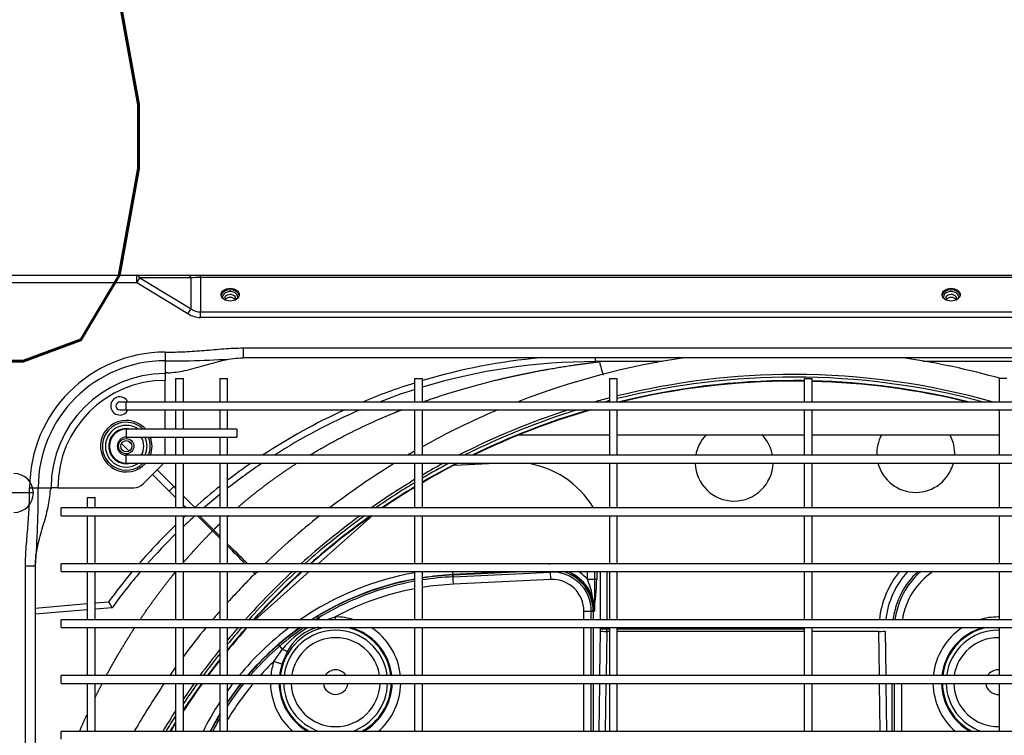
# Model space of a CAD drawing. Header units: millimetres. Extents: x -8884 to 95252, y -19446 to 55103.
# Tile 16 of 39: x -1960 to -1922, y -5125 to -5097. Entities that reach past the tile are written whole.
import ezdxf

# ---------------------------------------------------------------- set-up
doc = ezdxf.new("R2010")
doc.units = ezdxf.units.MM
doc.header["$LTSCALE"] = 1000
doc.header["$MEASUREMENT"] = 0
doc.linetypes.add('DASHED', pattern=[0.75, 0.5, -0.25])
doc.layers.get('Defpoints').update_dxf_attribs({"lineweight": 0})
doc.layers.add('KLIMA_NOWE', color=3, linetype='Continuous')
doc.layers.add('klimat_gaz', color=211, linetype='DASHED', lineweight=50)
doc.layers.add('VRF_OPIS', color=7, linetype='Continuous', lineweight=30, plot=False)
doc.styles.get("Standard").update_dxf_attribs({"font": 'txt.shx'})
doc.dimstyles.get("Standard").update_dxf_attribs({"dimtxt": 0.18, "dimasz": 0.18, "dimexe": 0.18, "dimexo": 0.0625, "dimgap": 0.09, "dimtad": 0, "dimtih": 1, "dimtoh": 1, "dimdec": 4, "dimzin": 0, "dimdsep": 46, "dimtxsty": 'Standard', "dimcen": 0.09, "dimadec": 0, "dimazin": 0, "dimtfac": 1, "dimtdec": 4, "dimtofl": 0, "dimtmove": 0, "dimatfit": 3, "dimfxl": 0, "dimtolj": 1, "dimtzin": 0, "dimarcsym": 0})

# ---------------------------------------------------------------- blocks, each defined once
blk = doc.blocks.new('zw$D4A5')
at = {"layer": 'KLIMA_NOWE'}
for p, q in [((1159.8, 738.52), (1159.8, 761.02)), ((1240.6, 698.68), (1240.6, 757.77)), ((1243.6, 757.77), (1243.6, 698.68)), ((721.8, 741.57), (1131.8, 741.57)), ((1131.8, 741.57), (1131.8, 737.77)), ((1161.8, 739.96), (1161.8, 736.67)), ((1131.8, 737.77), (721.8, 737.77)), ((1114.84, 717.77), (1113.12, 737.77)), ((1115.53, 737.77), (1117.27, 717.77)), ((1161.8, 736.67), (1161.8, 731.99)), ((1161.8, 731.99), (1161.8, 731.7)), ((1161.8, 731.34), (1161.8, 731.7)), ((1065.05, 727.77), (1068.05, 727.77)), ((1068.05, 152.77), (1068.05, 727.77)), ((1086.55, 727.77), (1086.55, 152.77)), ((1086.55, 727.77), (1089.55, 727.77)), ((1089.55, 152.77), (1089.55, 727.77)), ((1108.05, 727.77), (1108.05, 152.77)), ((1108.05, 727.77), (1111.05, 727.77)), ((1111.05, 152.77), (1111.05, 727.77)), ((1129.55, 727.77), (1129.55, 152.77)), ((1129.55, 727.77), (1132.55, 727.77)), ((1132.55, 152.77), (1132.55, 727.77)), ((1151.05, 727.77), (1151.05, 152.77)), ((1151.05, 727.77), (1154.05, 727.77)), ((1154.05, 152.77), (1154.05, 727.77)), ((1161.8, 729.1), (1161.8, 731.34)), ((1161.8, 729.1), (1161.8, 699.84)), ((1086.55, 717.77), (1068.05, 717.77)), ((1108.05, 717.77), (1089.55, 717.77)), ((1129.55, 717.77), (1111.05, 717.77)), ((1151.05, 717.77), (1132.55, 717.77)), ((1158.05, 717.77), (1154.05, 717.77)), ((1158.05, 717.77), (1158.05, 714.77)), ((1068.05, 714.77), (1086.55, 714.77)), ((1089.55, 714.77), (1108.05, 714.77)), ((1111.05, 714.77), (1129.55, 714.77)), ((1115.66, 708.24), (1115.1, 714.77)), ((1117.53, 714.77), (1117.98, 709.54)), ((1132.55, 714.77), (1151.05, 714.77)), ((1154.05, 714.77), (1158.05, 714.77)), ((1115.66, 708.24), (1117.98, 709.54)), ((1191.8, 705.27), (1191.8, 702.77)), ((1194.8, 702.77), (1194.8, 705.27)), ((1171.3, 702.77), (1171.3, 177.77)), ((1171.3, 702.77), (1174.3, 702.77)), ((1174.3, 177.77), (1174.3, 702.77)), ((1175.95, 701.67), (1178.89, 704.62)), ((1179.81, 701.99), (1178.57, 700.76)), ((1181.3, 702.77), (1181.3, 660.27)), ((1184.3, 702.77), (1181.3, 702.77)), ((1184.3, 660.27), (1184.3, 702.77)), ((1191.8, 702.77), (1191.8, 177.77)), ((1191.8, 702.77), (1194.8, 702.77)), ((1194.8, 177.77), (1194.8, 702.77)), ((1228.74, 679.01), (1240.6, 698.68)), ((1242.55, 697.51), (1230.69, 677.83)), ((1240.6, 698.68), (1243.6, 698.68)), ((1240.6, 698.68), (1242.55, 697.51)), ((1242.55, 677.83), (1242.55, 697.51)), ((1243.6, 698.68), (1243.6, 679.01)), ((1163.26, 696.3), (1170.34, 689.23)), ((1160.48, 686.2), (1166.92, 692.64)), ((1168.69, 690.88), (1162.25, 684.43)), ((1158.04, 683.77), (1160.48, 686.2)), ((1162.25, 684.43), (1160.48, 686.2)), ((1174.3, 687.77), (1181.3, 687.77)), ((1184.3, 687.77), (1191.8, 687.77)), ((1194.8, 687.77), (1203.14, 687.77)), ((1205.38, 687.77), (1203.14, 687.77)), ((1205.38, 687.77), (1205.74, 687.77)), ((1206.03, 687.77), (1205.74, 687.77)), ((1210.7, 687.77), (1206.03, 687.77)), ((1213.99, 687.77), (1210.7, 687.77)), ((1086.55, 683.77), (1068.05, 683.77)), ((1108.05, 683.77), (1089.55, 683.77)), ((1129.55, 683.77), (1111.05, 683.77)), ((1151.05, 683.77), (1132.55, 683.77)), ((1171.3, 683.77), (1154.05, 683.77)), ((1162.25, 684.43), (1161.58, 683.77)), ((1181.3, 683.77), (1174.3, 683.77)), ((1191.8, 683.77), (1184.3, 683.77)), ((1203.8, 683.77), (1194.8, 683.77)), ((1203.8, 683.77), (1203.8, 680.77)), ((1068.05, 680.77), (1086.55, 680.77)), ((1089.55, 680.77), (1108.05, 680.77)), ((1111.05, 680.77), (1129.55, 680.77)), ((1132.55, 680.77), (1151.05, 680.77)), ((1154.05, 679.77), (1155.04, 680.77)), ((1158.58, 680.77), (1154.05, 676.24)), ((1154.05, 680.77), (1171.3, 680.77)), ((1174.3, 680.77), (1181.3, 680.77)), ((1184.3, 680.77), (1191.8, 680.77)), ((1194.8, 680.77), (1203.8, 680.77)), ((1228.74, 679.01), (1230.69, 677.83)), ((1243.6, 679.01), (1243.6, 674.23)), ((1145.21, 669.54), (1151.05, 675.38)), ((1151.05, 674.63), (1145.59, 669.18)), ((1230.69, 677.83), (1242.55, 677.83)), ((1227.36, 96.3), (1227.36, 674.23)), ((1227.36, 674.23), (1229.48, 674.23)), ((1229.48, 674.23), (1229.48, 96.3)), ((1242.72, 674.23), (1229.48, 674.23)), ((1242.72, 96.3), (1242.72, 674.23)), ((1242.72, 674.23), (1243.6, 674.23)), ((1243.6, 674.23), (1243.6, 96.3)), ((1145.21, 669.54), (1145.59, 669.18)), ((1086.55, 666.77), (1068.05, 666.77)), ((1068.05, 663.77), (1086.55, 663.77)), ((1108.05, 666.77), (1089.55, 666.77)), ((1089.55, 663.77), (1108.05, 663.77)), ((1129.55, 666.77), (1111.05, 666.77)), ((1111.05, 663.77), (1129.55, 663.77)), ((1151.05, 666.77), (1132.55, 666.77)), ((1132.55, 663.77), (1151.05, 663.77)), ((1171.3, 666.77), (1154.05, 666.77)), ((1154.05, 663.77), (1171.3, 663.77)), ((1181.3, 666.77), (1174.3, 666.77)), ((1174.3, 663.77), (1181.3, 663.77)), ((1191.8, 666.77), (1184.3, 666.77)), ((1184.3, 663.77), (1191.8, 663.77)), ((1203.8, 666.77), (1194.8, 666.77)), ((1194.8, 663.77), (1203.8, 663.77)), ((1203.8, 666.77), (1203.8, 663.77)), ((1184.3, 660.27), (1181.3, 660.27)), ((1215.6, 657.77), (1211.8, 657.77)), ((1211.8, 222.77), (1211.8, 657.77)), ((1215.6, 657.77), (1215.6, 222.77)), ((1129.55, 632.31), (1111.05, 653.09)), ((1093.94, 642.84), (1094.99, 645.96)), ((1094.99, 645.96), (1099.7, 642.67)), ((1098.92, 640.75), (1093.94, 642.84)), ((1099.7, 642.67), (1101.45, 644.17)), ((1111.05, 628.29), (1112.4, 629.11)), ((1111.05, 625.86), (1112.1, 622.41)), ((1151.05, 608.17), (1132.55, 628.94)), ((1112.1, 622.41), (1111.05, 622.4)), ((1086.55, 591.77), (1068.05, 591.77)), ((1108.05, 591.77), (1089.55, 591.77)), ((1129.55, 591.77), (1111.05, 591.77)), ((1151.05, 591.77), (1132.55, 591.77)), ((1171.3, 591.77), (1154.05, 591.77)), ((1191.8, 591.77), (1174.3, 591.77)), ((1203.8, 591.77), (1194.8, 591.77)), ((1203.8, 591.77), (1203.8, 588.77)), ((1068.05, 588.77), (1086.55, 588.77)), ((1089.55, 588.77), (1108.05, 588.77)), ((1111.05, 588.77), (1129.55, 588.77)), ((1132.55, 588.77), (1151.05, 588.77)), ((1154.05, 588.77), (1171.3, 588.77)), ((1174.3, 588.77), (1191.8, 588.77)), ((1194.8, 588.77), (1203.8, 588.77)), ((1165.53, 585.73), (1165.51, 585.73)), ((1124.7, 576.87), (1128.27, 577.04)), ((1126.49, 539.35), (1124.7, 576.87)), ((1128.27, 577.04), (1127.54, 577)), ((1127.54, 577), (1129.32, 539.48)), ((1128.38, 577.04), (1128.27, 577.04)), ((1128.27, 577.04), (1129.55, 550.19)), ((1128.38, 577.04), (1129.55, 577.1)), ((1129.55, 552.47), (1128.38, 577.04)), ((1170.54, 576.6), (1171.3, 560.7)), ((1182.1, 516.77), (1182.1, 551.76)), ((1126.49, 539.35), (1129.55, 539.49)), ((1129.32, 539.48), (1129.55, 539.49)), ((1132.55, 540.24), (1132.58, 539.64)), ((1068.05, 526.61), (1086.55, 526.61)), ((1068.05, 523.77), (1086.55, 523.77)), ((1086.55, 523.03), (1068.05, 523.03)), ((1089.55, 526.61), (1108.05, 526.61)), ((1089.55, 523.77), (1108.05, 523.77)), ((1108.05, 523.03), (1089.55, 523.03)), ((1111.05, 526.61), (1114.34, 526.61)), ((1111.05, 523.77), (1114.34, 523.77)), ((1114.34, 523.03), (1111.05, 523.03)), ((1114.34, 526.61), (1114.34, 523.03)), ((1114.34, 522.43), (1114.34, 523.77)), ((1114.34, 522.93), (1114.34, 523.03)), ((1126.63, 525.27), (1126.63, 521.69)), ((1126.63, 525.27), (1129.55, 525.27)), ((1068.05, 520.79), (1086.55, 520.53)), ((1089.55, 520.49), (1106.66, 520.25)), ((1107.51, 520.25), (1107.51, 517.83)), ((1107.51, 520.25), (1108.05, 520.25)), ((1111.05, 520.25), (1129.55, 520.25)), ((1114.34, 522.43), (1129.55, 522.43)), ((1129.55, 521.69), (1126.63, 521.69)), ((1210.34, 520.65), (1210.34, 522.3)), ((1211.8, 522.3), (1210.34, 522.3)), ((1210.34, 496.25), (1210.34, 520.65)), ((1086.55, 518.12), (1068.05, 518.38)), ((1086.55, 516.77), (1068.05, 516.77)), ((1106.53, 517.84), (1089.55, 518.08)), ((1108.05, 516.77), (1089.55, 516.77)), ((1106.53, 516.77), (1106.53, 517.84)), ((1108.05, 517.83), (1107.51, 517.83)), ((1107.51, 517.83), (1107.51, 516.77)), ((1129.55, 517.83), (1111.05, 517.83)), ((1129.55, 516.77), (1111.05, 516.77)), ((1151.05, 516.77), (1132.55, 516.77)), ((1171.3, 516.77), (1154.05, 516.77)), ((1191.8, 516.77), (1174.3, 516.77)), ((1203.8, 516.77), (1194.8, 516.77)), ((1203.8, 516.77), (1203.8, 513.77)), ((1068.05, 513.77), (1086.55, 513.77)), ((1089.55, 513.77), (1108.05, 513.77)), ((1106.53, 441.77), (1106.53, 513.77)), ((1107.51, 513.77), (1107.51, 441.77)), ((1111.05, 513.77), (1129.55, 513.77)), ((1132.55, 513.77), (1151.05, 513.77)), ((1154.05, 513.77), (1171.3, 513.77)), ((1174.3, 513.77), (1191.8, 513.77)), ((1182.1, 441.77), (1182.1, 513.77)), ((1194.8, 513.77), (1203.8, 513.77)), ((1086.55, 441.77), (1068.05, 441.77)), ((1108.05, 441.77), (1089.55, 441.77)), ((1129.55, 441.77), (1111.05, 441.77)), ((1151.05, 441.77), (1132.55, 441.77)), ((1171.3, 441.77), (1154.05, 441.77)), ((1191.8, 441.77), (1174.3, 441.77)), ((1203.8, 441.77), (1194.8, 441.77)), ((1203.8, 441.77), (1203.8, 438.77)), ((1068.05, 438.77), (1086.55, 438.77)), ((1089.55, 438.77), (1108.05, 438.77)), ((1106.53, 413.11), (1106.53, 438.77)), ((1111.05, 438.77), (1129.55, 438.77)), ((1132.55, 438.77), (1151.05, 438.77)), ((1154.05, 438.77), (1171.3, 438.77)), ((1174.3, 438.77), (1191.8, 438.77)), ((1182.1, 366.77), (1182.1, 438.77)), ((1194.8, 438.77), (1203.8, 438.77)), ((1089.55, 412.87), (1106.53, 413.11)), ((1068.05, 412.57), (1086.55, 412.83)), ((1086.55, 410.41), (1068.05, 410.15)), ((1106.66, 410.7), (1089.55, 410.45)), ((1068.05, 407.91), (1086.55, 407.91)), ((1086.55, 407.18), (1068.05, 407.18)), ((1086.55, 404.34), (1068.05, 404.34)), ((1210.34, 329.69), (1210.34, 396.22)), ((1086.55, 366.77), (1068.05, 366.77)), ((1108.05, 366.77), (1089.55, 366.77)), ((1129.55, 366.77), (1111.05, 366.77)), ((1151.05, 366.77), (1132.55, 366.77)), ((1171.3, 366.77), (1154.05, 366.77)), ((1191.8, 366.77), (1174.3, 366.77)), ((1203.8, 366.77), (1194.8, 366.77)), ((1203.8, 363.77), (1203.8, 366.77))]:
    blk.add_line(p, q, dxfattribs=at)
for radius in [2.95, 2.15]:
    blk.add_circle((1177.8, 702.77), radius, dxfattribs=at)
for centre, radius, start, end in [((1159.8, 746.02), 7.5, 180, 0), ((1161.8, 687.77), 52.19, 0, 90), ((1159.28, 1078.51), 341.85, 265.3893, 270.4224), ((1161.8, 687.77), 48.9, 0, 90), ((1160.82, 730.69), 1.32, 50.1889, 90.8077), ((1161.8, 753.68), 21.98, 269.6506, 270), ((1161.31, 731.37), 0.489, 357.0216, 43.5686), ((1161.8, 687.77), 43.94, 0, 90), ((1161.8, 687.77), 41.34, 0, 90), ((1177.8, 702.77), 9.91, 0, 229.033), ((980.34, 522.44), 232.28, 50.0316, 53.6603), ((1177.8, 702.77), 9.21, 0, 225.0915), ((1177.8, 702.77), 8.03, 0, 215.9289), ((1177.8, 702.77), 6.75, 0, 195.7757), ((1177.8, 702.77), 6.5, 0, 180), ((1193.3, 705.27), 3.5, 0, 244.6231), ((980.34, 522.6), 229.73, 49.4963, 53.91), ((1177.8, 702.77), 3.5, 0, 180), ((1193.3, 705.27), 1.5, 0, 180), ((1193.3, 705.27), 3.5, 295.3769, 0), ((1177.8, 702.77), 9.21, 314.9085, 0), ((1177.8, 702.77), 9.91, 310.967, 0), ((1177.8, 702.77), 6.75, 344.2243, 0), ((1177.8, 702.77), 8.03, 324.0711, 0), ((921.84, 445.8), 293, 55.7963, 60.0663), ((980.34, 522.44), 232.28, 43.9904, 49.0591), ((1166.8, 699.84), 5, 180, 225.0001), ((980.34, 522.6), 229.73, 44.5532, 48.5048), ((1177.8, 702.77), 6.75, 238.7898, 301.2102), ((1177.8, 702.77), 8.03, 244.15, 295.85), ((1177.8, 702.77), 9.21, 247.6576, 292.3424), ((1177.8, 702.77), 9.91, 249.3273, 290.6727), ((921.84, 445.8), 283.55, 57.0592, 58.9609), ((921.84, 445.8), 282.55, 57.3734, 58.8388), ((921.84, 445.8), 281.2, 57.8067, 58.6719), ((921.84, 445.8), 293, 54.3087, 55.0839), ((1173.87, 692.77), 5, 225.0001, 239.0549), ((1205.4, 687.28), 0.491, 46.521, 92.8887), ((1227.72, 687.77), 21.98, 180, 180.3494), ((1204.72, 686.78), 1.33, 359.227, 39.7764), ((1493.84, 683.1), 283.18, 179.0557, 185.1325), ((921.84, 445.8), 281, 57.8715, 58.6471), ((921.84, 445.8), 281, 54.1162, 56.739), ((921.84, 445.8), 281.2, 54.1456, 56.677), ((921.84, 445.8), 282.55, 54.3437, 56.2619), ((921.84, 445.8), 283.55, 54.4885, 55.9606), ((921.84, 445.8), 293, 50.5417, 53.3151), ((980.34, 522.6), 229.73, 42.0049, 43.5124), ((980.34, 522.44), 232.28, 42.699, 42.9706), ((980.49, 522.3), 232.26, 38.4619, 41.5745), ((1017.66, 571.77), 113.26, 57.0099, 63.5835), ((921.84, 445.8), 283.55, 51.1946, 53.7403), ((921.84, 445.8), 282.55, 51.4474, 53.5914), ((921.84, 445.8), 281.2, 51.7947, 53.3878), ((921.84, 445.8), 281, 51.8466, 53.3575), ((980.64, 522.3), 229.7, 38.9712, 40.981), ((1017.66, 571.77), 110.84, 58.9857, 62.9617), ((1017.66, 571.77), 110.73, 59.0791, 62.9331), ((1017.66, 571.77), 110, 59.7242, 62.7373), ((921.84, 445.8), 293, 48.9513, 49.7777), ((1017.66, 571.77), 107.16, 49.9957, 59.1478), ((1017.66, 571.77), 110, 51.2258, 56.7552), ((1017.66, 571.77), 110.73, 51.5306, 56.1795), ((1017.66, 571.77), 110.84, 51.5751, 56.096), ((1017.66, 571.77), 113.26, 52.5378, 54.319), ((921.84, 445.8), 281, 48.4972, 50.867), ((921.84, 445.8), 281.2, 48.5333, 50.8169), ((921.84, 445.8), 282.55, 48.7753, 50.4815), ((921.84, 445.8), 283.55, 48.9521, 50.2372), ((921.84, 445.8), 293, 44.8549, 48.0658), ((980.64, 522.3), 229.7, 33.8988, 38.0151), ((980.49, 522.3), 232.26, 34.7604, 37.5228), ((1017.66, 571.77), 113.26, 37.0539, 50.6004), ((1017.66, 571.77), 110.84, 35.3675, 49.5673), ((1017.66, 571.77), 110.73, 40.8331, 49.5195), ((921.84, 445.8), 283.55, 42.9024, 48.1433), ((1017.66, 571.77), 110, 34.7439, 49.1921), ((921.84, 445.8), 282.55, 42.6838, 47.9614), ((921.84, 445.8), 281.2, 42.384, 47.7123), ((921.84, 445.8), 281, 42.3393, 47.6752), ((1017.66, 571.77), 107.16, 43.8163, 47.8681), ((921.84, 445.8), 293, 38.5308, 44.017), ((980.49, 522.3), 232.26, 24.5216, 33.4404), ((1087.02, 622.18), 25.08, 91.0775, 139.15), ((1087.02, 622.18), 25.08, 71.4864, 84.2143), ((980.64, 522.3), 229.7, 23.1804, 32.5327), ((1087.02, 622.18), 21.79, 91.2403, 150.5362), ((1087.02, 622.18), 21.44, 91.2603, 152.2186), ((1087.02, 622.18), 20, 91.3513, 161.5468), ((1087.02, 622.18), 21.79, 71.4864, 83.3367), ((1087.02, 622.18), 21.44, 11.2909, 83.2286), ((1087.02, 622.18), 20, 0, 82.7374), ((1090.36, 624.61), 18.27, 12.8662, 62.0849), ((1076.89, 614.82), 36, 30.0428, 50.6813), ((993.69, 554.35), 140.29, 35.3581, 39.8153), ((1087.02, 622.18), 17.11, 91.5793, 268.4207), ((1087.02, 622.18), 17.11, 0, 81.5039), ((1017.66, 571.77), 113.26, 10.1695, 34.4563), ((921.84, 445.8), 283.55, 36.0662, 42.0043), ((921.84, 445.8), 282.55, 35.7868, 41.7787), ((993.69, 554.35), 140.29, 32.2036, 33.2302), ((1017.66, 571.77), 110.84, 10.3935, 32.5927), ((1017.66, 571.77), 110, 10.474, 31.8991), ((921.84, 445.8), 281.2, 35.4026, 41.4692), ((921.84, 445.8), 281, 35.3452, 41.423), ((1087.02, 622.18), 4.75, 95.6985, 264.3015), ((1087.02, 622.18), 4.75, 95.6985, 264.3015), ((1087.02, 622.18), 4.75, 0, 57.84), ((1087.02, 622.18), 4.75, 0, 57.84), ((1017.66, 571.77), 110.73, 10.4038, 31.1857), ((1087.02, 622.18), 20, 277.2626, 0), ((1087.02, 622.18), 4.75, 302.16, 0), ((1087.02, 622.18), 17.11, 278.4961, 0), ((1087.02, 622.18), 4.75, 302.16, 0), ((1087.02, 622.18), 25.08, 343.3439, 0.5325), ((1017.66, 571.77), 107.16, 10.7548, 28.2025), ((921.84, 445.8), 293, 31.6372, 37.5791), ((1087.02, 622.18), 21.44, 276.7714, 348.7091), ((1087.02, 622.18), 20, 198.4532, 268.6487), ((1087.02, 622.18), 21.79, 276.6633, 344.8085), ((1087.02, 622.18), 21.44, 207.7814, 268.7397), ((1087.02, 622.18), 21.79, 209.4638, 268.7597), ((980.49, 522.3), 232.26, 17.4027, 22.6728), ((1087.02, 622.18), 25.08, 275.7857, 326.9745), ((921.84, 445.8), 283.55, 30.9826, 35.0234), ((921.84, 445.8), 282.55, 31.1044, 34.733), ((1087.02, 622.18), 25.08, 220.85, 268.9225), ((921.84, 445.8), 281.2, 31.2709, 34.3334), ((921.84, 445.8), 281, 31.2957, 34.2736), ((980.64, 522.3), 229.7, 17.603, 21.1989), ((1134.2, 584.23), 28.5, 15.3204, 17.0774), ((921.84, 445.8), 293, 29.8796, 30.5004), ((1017.66, 571.77), 107.16, 2.7263, 9.1263), ((1017.66, 571.77), 110, 2.7263, 8.8888), ((1017.66, 571.77), 110.73, 2.7263, 8.8293), ((1017.66, 571.77), 110.84, 2.7263, 8.8206), ((921.84, 445.8), 281, 27.4087, 30.5825), ((921.84, 445.8), 281.2, 27.4871, 30.5584), ((921.84, 445.8), 282.55, 28.0099, 30.3966), ((921.84, 445.8), 283.55, 28.3874, 30.2781), ((921.84, 445.8), 293, 22.8754, 29.2053), ((980.64, 522.3), 229.7, 0, 16.8196), ((980.49, 522.3), 232.26, 5.1812, 16.6287), ((921.84, 445.8), 283.55, 17.8149, 27.0849), ((921.84, 445.8), 282.55, 17.1727, 26.6857), ((921.84, 445.8), 281.2, 16.2569, 26.1318), ((921.84, 445.8), 281, 16.1164, 26.0486), ((921.84, 445.8), 293, 8.2659, 21.3158), ((1135.65, 553.77), 35.94, 300.7935, 352.7229), ((1114.34, 538.77), 15, 270, 2.7263), ((1114.34, 538.77), 12.16, 270, 2.7263), ((1114.34, 538.77), 18.26, 355.7872, 2.7263), ((1114.34, 538.77), 15.73, 270, 345.1423), ((1114.34, 538.77), 15.84, 270, 343.7296), ((1114.34, 538.77), 16.34, 270, 338.5569), ((1114.34, 538.77), 18.26, 312.3168, 326.4068), ((1115.31, 551.25), 28.34, 268.0352, 293.5451), ((1127.15, 588.83), 67.14, 259.001, 269.5582), ((921.84, 445.8), 283.55, 14.4939, 15.713), ((921.84, 445.8), 282.55, 14.5463, 14.9755), ((921.84, 445.8), 281.2, 0, 13.9075), ((921.84, 445.8), 281, 0, 13.7418), ((921.84, 445.8), 282.55, 0, 13.9187), ((921.84, 445.8), 283.55, 0, 13.8686), ((1171.71, 468.81), 15, 91.5837, 268.4163), ((1171.71, 468.81), 15, 91.5837, 268.4163), ((1171.71, 468.81), 15, 46.1825, 80.0748), ((1171.71, 468.81), 15, 46.1825, 80.0748), ((1171.71, 468.81), 15, 279.9252, 313.8175), ((1171.71, 468.81), 15, 279.9252, 313.8175), ((921.84, 445.8), 283.55, 344.287, 0), ((921.84, 445.8), 282.55, 345.0245, 0), ((921.84, 445.8), 281, 359.1776, 0), ((921.84, 445.8), 281.2, 359.1781, 0), ((921.84, 445.8), 281, 346.2582, 358.5657), ((921.84, 445.8), 281.2, 346.0925, 358.5668), ((1175.04, 398.89), 15, 104.4543, 255.5457), ((1175.04, 398.89), 15, 104.4543, 255.5457), ((1175.04, 398.89), 15, 61.9402, 92.8435), ((1175.04, 398.89), 15, 61.9402, 92.8435), ((1107.02, 377.18), 35.94, 51.1747, 83.5598), ((1107.02, 377.18), 33.52, 47.7699, 83.0937), ((1107.02, 377.18), 30.73, 42.8551, 82.4638), ((1107.02, 377.18), 30, 41.3201, 82.2781), ((1107.02, 377.18), 27.16, 33.9488, 81.4652), ((921.84, 445.8), 293, 344.2189, 351.7341), ((1087.02, 367.18), 25.08, 91.0775, 139.15), ((1087.02, 367.18), 25.08, 33.0255, 84.2143), ((1087.02, 367.18), 21.79, 91.2403, 150.5362), ((1087.02, 367.18), 21.44, 91.2603, 152.2186), ((1087.02, 367.18), 20, 91.3513, 161.5468), ((1087.02, 367.18), 21.79, 15.1915, 83.3367), ((1087.02, 367.18), 21.44, 11.2909, 83.2286), ((1087.02, 367.18), 20, 0, 82.7374), ((1087.02, 367.18), 17.11, 91.5793, 181.3832), ((1087.02, 367.18), 17.11, 0, 81.5039), ((1175.04, 398.89), 15, 267.1565, 298.0598), ((1175.04, 398.89), 15, 267.1565, 298.0598), ((1087.02, 367.18), 4.75, 95.6985, 184.9891), ((1087.02, 367.18), 4.75, 95.6985, 184.9891), ((1087.02, 367.18), 25.08, 0, 16.6561), ((1087.02, 367.18), 4.75, 0, 57.84), ((1087.02, 367.18), 4.75, 0, 57.84), ((921.84, 445.8), 281, 343.6647, 343.8836), ((1087.02, 367.18), 4.75, 355.0109, 0), ((1087.02, 367.18), 4.75, 355.0109, 0), ((1087.02, 367.18), 17.11, 358.6168, 0), ((1087.02, 367.18), 20, 358.8165, 0), ((1087.02, 367.18), 25.08, 359.0563, 0), ((921.84, 445.8), 281.2, 343.6766, 343.7431)]:
    blk.add_arc(centre, radius, start, end, dxfattribs=at)
for centre, major_axis, ratio, start_param, end_param in [((1240.6, 698.68), (-3, 0), 0.516334, 2.278987, 3.141593), ((1244.61, 674.23), (-17.25, 0), 0.707107, 5.880189, 6.283185), ((1240.6, 679.01), (-3, 0), 0.516334, 2.278987, 3.141593), ((1244.61, 674.23), (15.13, 0), 0.60798, 2.738596, 3.141593), ((1240.6, 674.23), (0, -9.2), 0.230578, 1.570796, 1.973793), ((1145.21, 670.72), (-22.56, -22.7), 0.026137, 1.42086, 1.544507), ((1146.78, 669.18), (-22.7, -22.57), 0.026137, -1.544507, -1.437107), ((1146.78, 669.18), (-22.7, -22.57), 0.026137, -1.301483, -0.916202), ((1145.21, 670.72), (-22.56, -22.7), 0.026137, 0.946799, 1.283789), ((1233.5, 662.77), (0, -2.15), 0.707107, 0.420294, 2.707251), ((1234.64, 662.77), (0, -2.15), 0.707107, 0.000965, 3.158144), ((1235.2, 662.77), (0, -2.95), 0.707107, 0, 3.399962), ((1235.53, 662.77), (0, 3.5), 0.707107, 3.256126, 6.168652), ((1235.2, 662.77), (0, -2.95), 0.707107, 6.019949, 6.283185), ((1145.21, 670.72), (-22.56, -22.7), 0.026137, 0.703132, 0.776974), ((1146.78, 669.18), (-22.7, -22.57), 0.026137, -0.731274, -0.702711), ((1100.69, 643.52), (-1.8, -3.34), 0.12895, -1.244085, -0.528466), ((1106.66, 517.84), (0.04, 2.5), 0.052331, 0.262167, 1.571531), ((1107.51, 524.61), (-16.3, 0), 0.267949, 1.518436, 1.570796), ((1210.83, 520.66), (-12.74, -3.3), 0.009211, -1.53491, -1.114587), ((1107.51, 522.2), (-18.8, 0), 0.232318, 1.518436, 1.570796), ((1106.66, 413.11), (0.04, -2.5), 0.052331, 4.711654, 6.021018), ((1233.5, 385.27), (0, -2.15), 0.707107, 0.420294, 2.707251), ((1234.64, 385.27), (0, -2.15), 0.707107, 0.000965, 3.158144), ((1235.2, 385.27), (0, 2.95), 0.707107, 2.878356, 6.283185), ((1235.2, 385.27), (0, 2.95), 0.707107, 0, 0.25837), ((1235.53, 385.27), (0, 3.5), 0.707107, 3.256129, 6.168649)]:
    blk.add_ellipse(centre, major_axis=major_axis, ratio=ratio, start_param=start_param, end_param=end_param, dxfattribs=at)
for centre, major_axis in [((1236.1, 662.77), (0, 3.5)), ((1236.1, 385.27), (0, -3.5))]:
    blk.add_ellipse(centre, major_axis=major_axis, ratio=0.707107, dxfattribs=at)
for points, degree, knots in [([(1131.8, 741.57), (1134.31, 741.57), (1136.81, 741.43), (1141.8, 741.06), (1144.3, 740.82), (1149.29, 740.42), (1151.79, 740.25), (1156.79, 740.02), (1159.29, 739.96), (1161.8, 739.96)], 3, [0, 0, 0, 0, 0.25, 0.25, 0.5, 0.5, 0.75, 0.75, 1, 1, 1, 1]), ([(1131.8, 737.77), (1134.32, 737.77), (1136.84, 737.4), (1141.88, 736.3), (1144.39, 735.56), (1149.4, 734.11), (1151.9, 733.39), (1156.53, 732.41), (1158.67, 732.09), (1160.8, 732.01)], 3, [0, 0, 0, 0, 0.258763, 0.258763, 0.517526, 0.517526, 0.776289, 0.776289, 1, 1, 1, 1]), ([(1068.06, 720.77), (1068.26, 720.69), (1068.46, 720.6), (1071.47, 719.3), (1074.42, 717.94)], 2, [0.49758122, 0.49758122, 0.49758122, 0.5, 0.5, 0.53512615, 0.53512615, 0.53512615]), ([(1111.11, 697.43), (1119.84, 691.55), (1127.89, 685.06), (1128.64, 684.45), (1129.39, 683.84)], 2, [0.7626479, 0.7626479, 0.7626479, 0.875, 0.875, 0.8852787, 0.8852787, 0.8852787]), ([(1206.04, 686.77), (1206.12, 684.64), (1206.44, 682.5), (1207.43, 677.86), (1208.15, 675.36), (1209.6, 670.36), (1210.33, 667.84), (1211.43, 662.81), (1211.8, 660.29), (1211.8, 657.77)], 3, [0, 0, 0, 0, 0.223711, 0.223711, 0.482474, 0.482474, 0.741237, 0.741237, 1, 1, 1, 1]), ([(1213.99, 687.77), (1213.99, 685.26), (1214.05, 682.75), (1214.28, 677.75), (1214.45, 675.25), (1214.86, 670.26), (1215.09, 667.77), (1215.47, 662.77), (1215.6, 660.27), (1215.6, 657.77)], 3, [0, 0, 0, 0, 0.25, 0.25, 0.5, 0.5, 0.75, 0.75, 1, 1, 1, 1]), ([(1154.15, 659.95), (1156.89, 656.81), (1159.51, 653.51), (1165.82, 645.57), (1171.44, 636.81)], 2, [0.0754235, 0.0754235, 0.0754235, 0.125, 0.125, 0.2475415, 0.2475415, 0.2475415]), ([(1234.64, 660.63), (1234.62, 660.63), (1234.47, 660.59), (1234.29, 660.68), (1234.13, 660.81), (1234.12, 660.82)], 3, [0, 0, 0, 0, 0.0376259, 0.300995, 0.3193476, 0.3193476, 0.3193476, 0.3193476]), ([(1174.39, 632.09), (1178.42, 625.42), (1182.05, 618.35), (1186.73, 609.23), (1190.72, 599.46), (1191.32, 598), (1191.9, 596.52)], 2, [0.2811201, 0.2811201, 0.2811201, 0.375, 0.375, 0.5, 0.5, 0.5198735, 0.5198735, 0.5198735]), ([(1194.98, 588.28), (1199.73, 574.86), (1203.25, 560.34), (1205.59, 550.68), (1207.4, 540.49), (1209.1, 530.87), (1210.34, 520.65)], 2, [0.574484, 0.574484, 0.574484, 0.75, 0.75, 0.875, 0.875, 1, 1, 1]), ([(1234.64, 383.13), (1234.62, 383.13), (1234.47, 383.09), (1234.29, 383.18), (1234.13, 383.31), (1234.12, 383.32)], 3, [0, 0, 0, 0, 0.0376259, 0.300995, 0.3193476, 0.3193476, 0.3193476, 0.3193476])]:
    blk.add_open_spline(points, degree=degree, knots=knots, dxfattribs=at)
for points in [[(1080.67, 714.98), (1083.66, 713.51), (1086.6, 711.98)], [(1089.56, 710.42), (1099.14, 705.27), (1108.08, 699.44)], [(1132.83, 680.95), (1139.28, 675.44), (1145.21, 669.54)], [(1145.59, 669.18), (1146.74, 668.02), (1147.87, 666.85)], [(1150.64, 663.89), (1150.91, 663.59), (1151.19, 663.29)]]:
    blk.add_open_spline(points, degree=2, dxfattribs=at)
blk = doc.blocks.new('*D91')
at = {"layer": 'Defpoints', "color": 0}
for p in [(-1961.16, -5097.085), (-1967.781, -5107.365), (-1961.16, -5107.365)]:
    blk.add_point(p, dxfattribs=at)
at = {"layer": 'VRF_OPIS', "color": 0, "lineweight": -2, "ltscale": 3}
for p, q in [((-1967.781, -5079.805), (-1967.781, -5062.525)), ((-1967.16, -5097.085), (-1985.061, -5097.085)), ((-1967.16, -5107.365), (-1985.061, -5107.365)), ((-1967.781, -5124.645), (-1967.781, -5141.925))]:
    blk.add_line(p, q, dxfattribs=at)
at = {"layer": 'VRF_OPIS', "color": 0}
for points in [[(-1970.661, -5079.805), (-1964.901, -5079.805), (-1967.781, -5097.085)], [(-1964.901, -5124.645), (-1970.661, -5124.645), (-1967.781, -5107.365)]]:
    blk.add_solid(points, dxfattribs=at)
at = {"layer": 'VRF_OPIS', "color": 0, "insert": (-1967.781, -5101.749), "char_height": 17.28, "attachment_point": 5}
blk.add_mtext('\\A1;10', dxfattribs=at)

msp = doc.modelspace()

# ---------------------------------------------------------------- block references
at = {"layer": 'klimat_gaz', "xscale": 0.1, "yscale": 0.1, "zscale": 0.1, "rotation": 90}
msp.add_blockref('zw$D4A5', (-1885.384, -5231.445), dxfattribs=at)

# ---------------------------------------------------------------- dimensions: what is measured, and where the dimension line sits
at = {"layer": 'VRF_OPIS', "ltscale": 3}
dim = msp.add_linear_dim(base=(-1967.781, -5107.365), p1=(-1961.16, -5097.085), p2=(-1961.16, -5107.365), angle=90, dimstyle='Standard', override={"dimscale": 96, "dimdec": 0, "dimfxl": 0.18}, dxfattribs=at)
dim.commit()
dim.dimension.update_dxf_attribs({"geometry": '*D91', "text_midpoint": (-1967.781, -5101.749), "dimtype": 160})

doc.saveas('drawing.dxf')
